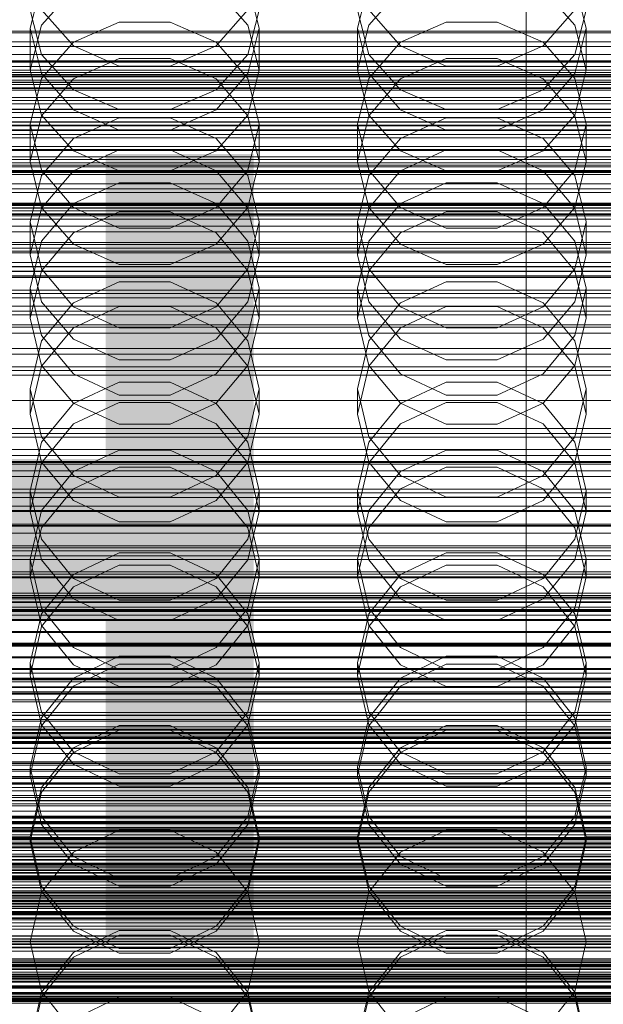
# Model space of a CAD drawing. Header units: millimetres. Extents: x -1970 to 61924, y -58230 to 6847.
# Tile 128 of 256: x -93 to 14, y -34286 to -34106. Entities that reach past the tile are written whole.
import ezdxf

# ---------------------------------------------------------------- set-up
doc = ezdxf.new("R2010")
doc.units = ezdxf.units.MM
for name, color, linetype, lineweight in [('COTAS_O', 1, 'Continuous', 0), ('COTAS_P', 1, 'Continuous', 0), ('frontal_briquetadora', 7, 'Continuous', 0), ('frontal_C01', 7, 'Continuous', 0), ('frontal_C02', 7, 'Continuous', 0), ('frontal_C03', 7, 'Continuous', 0), ('frontal_secador', 7, 'Continuous', 0)]:
    doc.layers.add(name, color=color, linetype=linetype, lineweight=lineweight)
doc.dimstyles.new('R19_100', dxfattribs={"dimtxt": 250, "dimasz": 150, "dimexe": 150, "dimexo": 80, "dimgap": 100, "dimtad": 1, "dimtih": 1, "dimtoh": 1, "dimdsep": 46, "dimcen": 0.09, "dimadec": 0, "dimazin": 0, "dimtfac": 1, "dimtdec": 4, "dimtofl": 0, "dimtmove": 0, "dimatfit": 3, "dimfxl": 1, "dimtolj": 1, "dimtzin": 0, "dimarcsym": 0})

# ---------------------------------------------------------------- blocks, each defined once
blk = doc.blocks.new('DIM_R26_43')
at = {"layer": 'COTAS_P'}
for p, q in [((-1750, -34600), (-1600, -34555)), ((2600, -34600), (2450, -34555)), ((-1750, -35500), (-1750, -34600)), ((-1750, -34600), (2600, -34600)), ((-1750, -34600), (-1600, -34645)), ((2600, -34600), (2450, -34645)), ((2600, -35500), (2600, -34600))]:
    blk.add_line(p, q, dxfattribs=at)
blk.add_text('4350 P', height=250, dxfattribs=at).set_placement((425, -34500))
blk = doc.blocks.new('DIM_R26_46')
at = {"layer": 'COTAS_O'}
for p, q in [((-1725, -33700), (-1575, -33655)), ((1725, -33700), (1575, -33655)), ((-1725, -34400), (-1725, -33700)), ((-1725, -33700), (1725, -33700)), ((-1725, -33700), (-1575, -33745)), ((1725, -33700), (1575, -33745)), ((1725, -34400), (1725, -33700))]:
    blk.add_line(p, q, dxfattribs=at)
blk.add_text('3450 O', height=250, dxfattribs=at).set_placement((0, -33600))
blk = doc.blocks.new('DIM_R26_48')
at = {"layer": 'COTAS_O'}
for p, q in [((-650, -33700), (50, -33700)), ((50, -33700), (5, -33850)), ((50, -34900), (50, -33700)), ((50, -33700), (95, -33850)), ((50, -34900), (5, -34750)), ((50, -34900), (95, -34750)), ((-650, -34900), (50, -34900))]:
    blk.add_line(p, q, dxfattribs=at)
blk.add_text('1200 O', height=250, rotation=90, dxfattribs=at).set_placement((-50, -34300))
blk = doc.blocks.new('DIM_R26_49')
at = {"layer": 'COTAS_O'}
for p, q in [((-650, -34200), (-500, -34155)), ((650, -34200), (500, -34155)), ((-650, -34900), (-650, -34200)), ((-650, -34200), (650, -34200)), ((-650, -34200), (-500, -34245)), ((650, -34200), (500, -34245)), ((650, -34900), (650, -34200))]:
    blk.add_line(p, q, dxfattribs=at)
blk.add_text('1300 O', height=250, dxfattribs=at).set_placement((0, -34100))

msp = doc.modelspace()

# ---------------------------------------------------------------- linework, layer by layer
at = {"layer": 'frontal_briquetadora'}
for p, q in [((-88.92, -34099.099), (-91, -34107.292)), ((-88.92, -34106.751), (-83.093, -34100.145)), ((-56.907, -34100.145), (-51.08, -34106.751)), ((-49, -34107.292), (-51.08, -34099.099)), ((-28.92, -34099.099), (-31, -34107.292)), ((-28.92, -34106.751), (-23.093, -34100.145)), ((3.093, -34100.145), (8.92, -34106.751)), ((11, -34107.292), (8.92, -34099.099)), ((-91, -34104.004), (-88.92, -34112.109)), ((-83.094, -34110.541), (-88.92, -34103.933)), ((-51.08, -34103.933), (-56.906, -34110.541)), ((-51.08, -34112.109), (-49, -34104.004)), ((-31, -34104.004), (-28.92, -34112.109)), ((-23.094, -34110.541), (-28.92, -34103.933)), ((8.92, -34103.933), (3.094, -34110.541)), ((8.92, -34112.109), (11, -34104.004)), ((-91, -34114.988), (-88.92, -34106.751)), ((-91, -34114.988), (-91, -34107.292)), ((-91, -34107.292), (-88.92, -34115.574)), ((-74.674, -34106.182), (-83.094, -34109.855)), ((-65.326, -34106.182), (-74.674, -34106.182)), ((-56.906, -34109.855), (-65.326, -34106.182)), ((-51.08, -34106.751), (-49, -34114.988)), ((-51.08, -34115.574), (-49, -34107.292)), ((-49, -34114.988), (-49, -34107.292)), ((-31, -34114.988), (-28.92, -34106.751)), ((-31, -34114.988), (-31, -34107.292)), ((-31, -34107.292), (-28.92, -34115.574)), ((-14.674, -34106.182), (-23.094, -34109.855)), ((-5.326, -34106.182), (-14.674, -34106.182)), ((3.094, -34109.855), (-5.326, -34106.182)), ((8.92, -34106.751), (11, -34114.988)), ((8.92, -34115.574), (11, -34107.292)), ((11, -34114.988), (11, -34107.292)), ((-83.094, -34109.855), (-88.92, -34116.514)), ((-74.674, -34114.235), (-83.094, -34110.541)), ((-56.906, -34110.541), (-65.326, -34114.235)), ((-51.08, -34116.514), (-56.906, -34109.855)), ((-23.094, -34109.855), (-28.92, -34116.514)), ((-14.674, -34114.235), (-23.094, -34110.541)), ((3.094, -34110.541), (-5.326, -34114.235)), ((8.92, -34116.514), (3.094, -34109.855)), ((-88.92, -34112.109), (-83.093, -34118.608)), ((-83.093, -34116.612), (-74.673, -34112.866)), ((-74.673, -34112.866), (-65.327, -34112.866)), ((-65.327, -34112.866), (-56.907, -34116.612)), ((-56.907, -34118.608), (-51.08, -34112.109)), ((-28.92, -34112.109), (-23.093, -34118.608)), ((-23.093, -34116.612), (-14.673, -34112.866)), ((-14.673, -34112.866), (-5.327, -34112.866)), ((-5.327, -34112.866), (3.093, -34116.612)), ((3.093, -34118.608), (8.92, -34112.109)), ((-88.92, -34123.224), (-91, -34114.988)), ((-65.326, -34114.235), (-74.674, -34114.235)), ((-49, -34114.988), (-51.08, -34123.224)), ((-28.92, -34123.224), (-31, -34114.988)), ((-5.326, -34114.235), (-14.674, -34114.235)), ((11, -34114.988), (8.92, -34123.224)), ((-88.92, -34116.514), (-91, -34124.892)), ((-88.92, -34115.574), (-83.094, -34122.28)), ((-88.92, -34123.363), (-83.093, -34116.612)), ((-56.907, -34116.612), (-51.08, -34123.363)), ((-56.906, -34122.28), (-51.08, -34115.574)), ((-49, -34124.892), (-51.08, -34116.514)), ((-28.92, -34116.514), (-31, -34124.892)), ((-28.92, -34115.574), (-23.094, -34122.28)), ((-28.92, -34123.363), (-23.093, -34116.612)), ((3.093, -34116.612), (8.92, -34123.363)), ((3.094, -34122.28), (8.92, -34115.574)), ((11, -34124.892), (8.92, -34116.514)), ((-83.093, -34118.608), (-74.673, -34122.215)), ((-65.327, -34122.215), (-56.907, -34118.608)), ((-23.093, -34118.608), (-14.673, -34122.215)), ((-5.327, -34122.215), (3.093, -34118.608)), ((-74.673, -34122.215), (-65.327, -34122.215)), ((-14.673, -34122.215), (-5.327, -34122.215)), ((-91, -34131.781), (-88.92, -34123.363)), ((-83.093, -34129.83), (-88.92, -34123.224)), ((-83.094, -34122.28), (-74.674, -34126.028)), ((-83.094, -34127.512), (-74.674, -34123.759)), ((-74.674, -34123.759), (-65.326, -34123.759)), ((-65.326, -34126.028), (-56.906, -34122.28)), ((-65.326, -34123.759), (-56.906, -34127.512)), ((-51.08, -34123.224), (-56.907, -34129.83)), ((-51.08, -34123.363), (-49, -34131.781)), ((-31, -34131.781), (-28.92, -34123.363)), ((-23.093, -34129.83), (-28.92, -34123.224)), ((-23.094, -34122.28), (-14.674, -34126.028)), ((-23.094, -34127.512), (-14.674, -34123.759)), ((-14.674, -34123.759), (-5.326, -34123.759)), ((-5.326, -34126.028), (3.094, -34122.28)), ((-5.326, -34123.759), (3.094, -34127.512)), ((8.92, -34123.224), (3.093, -34129.83)), ((8.92, -34123.363), (11, -34131.781)), ((-88.92, -34133.352), (-91, -34124.892)), ((-91, -34131.781), (-91, -34124.892)), ((-49, -34124.892), (-51.08, -34133.352)), ((-49, -34131.781), (-49, -34124.892)), ((-28.92, -34133.352), (-31, -34124.892)), ((-31, -34131.781), (-31, -34124.892)), ((11, -34124.892), (8.92, -34133.352)), ((11, -34131.781), (11, -34124.892)), ((-88.92, -34134.311), (-83.094, -34127.512)), ((-74.674, -34126.028), (-65.326, -34126.028)), ((-56.906, -34127.512), (-51.08, -34134.311)), ((-28.92, -34134.311), (-23.094, -34127.512)), ((-14.674, -34126.028), (-5.326, -34126.028)), ((3.094, -34127.512), (8.92, -34134.311)), ((-74.673, -34129.642), (-83.093, -34133.46)), ((-74.673, -34133.495), (-83.093, -34129.83)), ((-65.327, -34129.642), (-74.673, -34129.642)), ((-56.907, -34133.46), (-65.327, -34129.642)), ((-56.907, -34129.83), (-65.327, -34133.495)), ((-14.673, -34129.642), (-23.093, -34133.46)), ((-14.673, -34133.495), (-23.093, -34129.83)), ((-5.327, -34129.642), (-14.673, -34129.642)), ((3.093, -34133.46), (-5.327, -34129.642)), ((3.093, -34129.83), (-5.327, -34133.495)), ((-91, -34131.781), (-88.92, -34140.199)), ((-51.08, -34140.199), (-49, -34131.781)), ((-31, -34131.781), (-28.92, -34140.199)), ((8.92, -34140.199), (11, -34131.781)), ((-91, -34142.855), (-88.92, -34134.311)), ((-83.094, -34140.193), (-88.92, -34133.352)), ((-83.093, -34133.46), (-88.92, -34140.34)), ((-65.327, -34133.495), (-74.673, -34133.495)), ((-51.08, -34140.34), (-56.907, -34133.46)), ((-51.08, -34133.352), (-56.906, -34140.193)), ((-51.08, -34134.311), (-49, -34142.855)), ((-31, -34142.855), (-28.92, -34134.311)), ((-23.094, -34140.193), (-28.92, -34133.352)), ((-23.093, -34133.46), (-28.92, -34140.34)), ((-5.327, -34133.495), (-14.673, -34133.495)), ((8.92, -34140.34), (3.093, -34133.46)), ((8.92, -34133.352), (3.094, -34140.193)), ((8.92, -34134.311), (11, -34142.855)), ((-74.674, -34135.681), (-83.094, -34139.483)), ((-65.326, -34135.681), (-74.674, -34135.681)), ((-56.906, -34139.483), (-65.326, -34135.681)), ((-14.674, -34135.681), (-23.094, -34139.483)), ((-5.326, -34135.681), (-14.674, -34135.681)), ((3.094, -34139.483), (-5.326, -34135.681)), ((-160, -34139.431), (200, -34139.431)), ((200, -34139.536), (-160, -34139.536)), ((-160, -34140.25), (200, -34140.25)), ((-83.094, -34139.483), (-88.92, -34146.366)), ((-88.92, -34140.199), (-83.093, -34146.949)), ((-74.674, -34144.012), (-83.094, -34140.193)), ((-56.906, -34140.193), (-65.326, -34144.012)), ((-56.907, -34146.949), (-51.08, -34140.199)), ((-51.08, -34146.366), (-56.906, -34139.483)), ((-23.094, -34139.483), (-28.92, -34146.366)), ((-28.92, -34140.199), (-23.093, -34146.949)), ((-14.674, -34144.012), (-23.094, -34140.193)), ((3.094, -34140.193), (-5.326, -34144.012)), ((3.093, -34146.949), (8.92, -34140.199)), ((8.92, -34146.366), (3.094, -34139.483)), ((200, -34140.35), (-160, -34140.35)), ((-160, -34141.394), (200, -34141.394)), ((200, -34141.489), (-160, -34141.489)), ((-88.92, -34140.34), (-91, -34148.919)), ((-83.093, -34144.884), (-74.673, -34141.024)), ((-74.673, -34141.024), (-65.327, -34141.024)), ((-65.327, -34141.024), (-56.907, -34144.884)), ((-49, -34148.919), (-51.08, -34140.34)), ((-28.92, -34140.34), (-31, -34148.919)), ((-23.093, -34144.884), (-14.673, -34141.024)), ((-14.673, -34141.024), (-5.327, -34141.024)), ((-5.327, -34141.024), (3.093, -34144.884)), ((11, -34148.919), (8.92, -34140.34)), ((-88.92, -34151.47), (-91, -34142.855)), ((-91, -34148.919), (-91, -34142.855)), ((-49, -34142.855), (-51.08, -34151.47)), ((-49, -34148.919), (-49, -34142.855)), ((-28.92, -34151.47), (-31, -34142.855)), ((-31, -34148.919), (-31, -34142.855)), ((11, -34142.855), (8.92, -34151.47)), ((11, -34148.919), (11, -34142.855)), ((-88.92, -34151.841), (-83.093, -34144.884)), ((-65.326, -34144.012), (-74.674, -34144.012)), ((-56.907, -34144.884), (-51.08, -34151.841)), ((-28.92, -34151.841), (-23.093, -34144.884)), ((-5.326, -34144.012), (-14.674, -34144.012)), ((3.093, -34144.884), (8.92, -34151.841)), ((-88.92, -34146.366), (-91, -34155.01)), ((-83.093, -34146.949), (-74.673, -34150.696)), ((-65.327, -34150.696), (-56.907, -34146.949)), ((-49, -34155.01), (-51.08, -34146.366)), ((-28.92, -34146.366), (-31, -34155.01)), ((-23.093, -34146.949), (-14.673, -34150.696)), ((-5.327, -34150.696), (3.093, -34146.949)), ((11, -34155.01), (8.92, -34146.366)), ((-91, -34148.919), (-88.92, -34157.498)), ((-51.08, -34157.498), (-49, -34148.919)), ((-31, -34148.919), (-28.92, -34157.498)), ((8.92, -34157.498), (11, -34148.919)), ((200, -34151.031), (-160, -34151.031)), ((200, -34151.121), (-160, -34151.121)), ((-74.673, -34150.696), (-65.327, -34150.696)), ((-14.673, -34150.696), (-5.327, -34150.696)), ((200, -34151.864), (-160, -34151.864)), ((200, -34151.949), (-160, -34151.949)), ((-91, -34160.516), (-88.92, -34151.841)), ((-83.094, -34158.429), (-88.92, -34151.47)), ((-51.08, -34151.47), (-56.906, -34158.429)), ((-51.08, -34151.841), (-49, -34160.516)), ((-31, -34160.516), (-28.92, -34151.841)), ((-23.094, -34158.429), (-28.92, -34151.47)), ((8.92, -34151.47), (3.094, -34158.429)), ((8.92, -34151.841), (11, -34160.516)), ((-160, -34152.993), (200, -34152.993)), ((-160, -34153.073), (200, -34153.073)), ((-74.674, -34153.841), (-83.094, -34157.708)), ((-65.326, -34153.841), (-74.674, -34153.841)), ((-56.906, -34157.708), (-65.326, -34153.841)), ((-14.674, -34153.841), (-23.094, -34157.708)), ((-5.326, -34153.841), (-14.674, -34153.841)), ((3.094, -34157.708), (-5.326, -34153.841)), ((-91, -34160.516), (-91, -34155.01)), ((-91, -34155.01), (-88.92, -34163.717)), ((-51.08, -34163.717), (-49, -34155.01)), ((-49, -34160.516), (-49, -34155.01)), ((-31, -34160.516), (-31, -34155.01)), ((-31, -34155.01), (-28.92, -34163.717)), ((8.92, -34163.717), (11, -34155.01)), ((11, -34160.516), (11, -34155.01)), ((-88.92, -34157.498), (-83.093, -34164.378)), ((-83.094, -34157.708), (-88.92, -34164.704)), ((-83.093, -34162.278), (-74.673, -34158.361)), ((-74.673, -34158.361), (-65.327, -34158.361)), ((-65.327, -34158.361), (-56.907, -34162.278)), ((-56.907, -34164.378), (-51.08, -34157.498)), ((-51.08, -34164.704), (-56.906, -34157.708)), ((-28.92, -34157.498), (-23.093, -34164.378)), ((-23.094, -34157.708), (-28.92, -34164.704)), ((-23.093, -34162.278), (-14.673, -34158.361)), ((-14.673, -34158.361), (-5.327, -34158.361)), ((-5.327, -34158.361), (3.093, -34162.278)), ((3.093, -34164.378), (8.92, -34157.498)), ((8.92, -34164.704), (3.094, -34157.708)), ((-74.674, -34162.312), (-83.094, -34158.429)), ((-56.906, -34158.429), (-65.326, -34162.312)), ((-14.674, -34162.312), (-23.094, -34158.429)), ((3.094, -34158.429), (-5.326, -34162.312)), ((-88.92, -34169.191), (-91, -34160.516)), ((-49, -34160.516), (-51.08, -34169.191)), ((-28.92, -34169.191), (-31, -34160.516)), ((11, -34160.516), (8.92, -34169.191)), ((-88.92, -34169.336), (-83.093, -34162.278)), ((-88.92, -34163.717), (-83.094, -34170.746)), ((-65.326, -34162.312), (-74.674, -34162.312)), ((-56.907, -34162.278), (-51.08, -34169.336)), ((-56.906, -34170.746), (-51.08, -34163.717)), ((-28.92, -34169.336), (-23.093, -34162.278)), ((-28.92, -34163.717), (-23.094, -34170.746)), ((-5.326, -34162.312), (-14.674, -34162.312)), ((3.093, -34162.278), (8.92, -34169.336)), ((3.094, -34170.746), (8.92, -34163.717)), ((-88.92, -34164.704), (-91, -34173.478)), ((-83.093, -34164.378), (-74.673, -34168.196)), ((-65.327, -34168.196), (-56.907, -34164.378)), ((-49, -34173.478), (-51.08, -34164.704)), ((-28.92, -34164.704), (-31, -34173.478)), ((-23.093, -34164.378), (-14.673, -34168.196)), ((-5.327, -34168.196), (3.093, -34164.378)), ((11, -34173.478), (8.92, -34164.704)), ((-83.093, -34176.147), (-88.92, -34169.191)), ((-74.673, -34168.196), (-65.327, -34168.196)), ((-51.08, -34169.191), (-56.907, -34176.147)), ((-23.093, -34176.147), (-28.92, -34169.191)), ((-14.673, -34168.196), (-5.327, -34168.196)), ((8.92, -34169.191), (3.093, -34176.147)), ((-91, -34178.137), (-88.92, -34169.336)), ((-83.094, -34170.746), (-74.674, -34174.665)), ((-65.326, -34174.665), (-56.906, -34170.746)), ((-51.08, -34169.336), (-49, -34178.137)), ((-31, -34178.137), (-28.92, -34169.336)), ((-23.094, -34170.746), (-14.674, -34174.665)), ((-5.326, -34174.665), (3.094, -34170.746)), ((8.92, -34169.336), (11, -34178.137)), ((-83.094, -34176.216), (-74.674, -34172.292)), ((-74.674, -34172.292), (-65.326, -34172.292)), ((-65.326, -34172.292), (-56.906, -34176.216)), ((-23.094, -34176.216), (-14.674, -34172.292)), ((-14.674, -34172.292), (-5.326, -34172.292)), ((-5.326, -34172.292), (3.094, -34176.216)), ((-88.92, -34182.307), (-91, -34173.478)), ((-91, -34178.137), (-91, -34173.478)), ((-74.674, -34174.665), (-65.326, -34174.665)), ((-49, -34173.478), (-51.08, -34182.308)), ((-49, -34178.137), (-49, -34173.478)), ((-28.92, -34182.307), (-31, -34173.478)), ((-31, -34178.137), (-31, -34173.478)), ((-14.674, -34174.665), (-5.326, -34174.665)), ((11, -34173.478), (8.92, -34182.308)), ((11, -34178.137), (11, -34173.478)), ((-88.92, -34183.307), (-83.094, -34176.216)), ((-74.673, -34175.979), (-83.093, -34179.943)), ((-74.673, -34180.008), (-83.093, -34176.147)), ((-65.327, -34175.979), (-74.673, -34175.979)), ((-56.907, -34179.943), (-65.327, -34175.979)), ((-56.907, -34176.147), (-65.327, -34180.008)), ((-56.906, -34176.216), (-51.08, -34183.307)), ((-28.92, -34183.307), (-23.094, -34176.216)), ((-14.673, -34175.979), (-23.093, -34179.943)), ((-14.673, -34180.008), (-23.093, -34176.147)), ((-5.327, -34175.979), (-14.673, -34175.979)), ((3.093, -34179.943), (-5.327, -34175.979)), ((3.093, -34176.147), (-5.327, -34180.008)), ((3.094, -34176.216), (8.92, -34183.307)), ((-91, -34178.137), (-88.92, -34186.938)), ((-51.08, -34186.938), (-49, -34178.137)), ((-31, -34178.137), (-28.92, -34186.938)), ((8.92, -34186.938), (11, -34178.137)), ((-83.093, -34179.943), (-88.92, -34187.085)), ((-65.327, -34180.008), (-74.673, -34180.008)), ((-51.08, -34187.085), (-56.907, -34179.943)), ((-23.093, -34179.943), (-28.92, -34187.085)), ((-5.327, -34180.008), (-14.673, -34180.008)), ((8.92, -34187.085), (3.093, -34179.943)), ((-91, -34192.191), (-88.92, -34183.307)), ((-83.094, -34189.426), (-88.92, -34182.307)), ((-51.08, -34182.308), (-56.906, -34189.426)), ((-51.08, -34183.307), (-49, -34192.191)), ((-31, -34192.191), (-28.92, -34183.307)), ((-23.094, -34189.426), (-28.92, -34182.307)), ((8.92, -34182.308), (3.094, -34189.426)), ((8.92, -34183.307), (11, -34192.191)), ((-74.674, -34184.734), (-83.094, -34188.689)), ((-65.326, -34184.734), (-74.674, -34184.734)), ((-56.906, -34188.689), (-65.326, -34184.734)), ((-14.674, -34184.734), (-23.094, -34188.689)), ((-5.326, -34184.734), (-14.674, -34184.734)), ((3.094, -34188.689), (-5.326, -34184.734)), ((-88.92, -34187.085), (-91, -34195.992)), ((-88.92, -34186.938), (-83.093, -34193.996)), ((-56.907, -34193.996), (-51.08, -34186.938)), ((-49, -34195.992), (-51.08, -34187.085)), ((-28.92, -34187.085), (-31, -34195.992)), ((-28.92, -34186.938), (-23.093, -34193.996)), ((3.093, -34193.996), (8.92, -34186.938)), ((11, -34195.992), (8.92, -34187.085)), ((-83.094, -34188.689), (-88.92, -34195.834)), ((-83.093, -34191.85), (-74.673, -34187.86)), ((-74.673, -34187.86), (-65.327, -34187.86)), ((-65.327, -34187.86), (-56.907, -34191.85)), ((-51.08, -34195.834), (-56.906, -34188.689)), ((-23.094, -34188.689), (-28.92, -34195.834)), ((-23.093, -34191.85), (-14.673, -34187.86)), ((-14.673, -34187.86), (-5.327, -34187.86)), ((-5.327, -34187.86), (3.093, -34191.85)), ((8.92, -34195.834), (3.094, -34188.689)), ((-74.674, -34193.392), (-83.094, -34189.426)), ((-56.906, -34189.426), (-65.326, -34193.392)), ((-14.674, -34193.392), (-23.094, -34189.426)), ((3.094, -34189.426), (-5.326, -34193.392)), ((-88.92, -34201.121), (-91, -34192.191)), ((-91, -34195.992), (-91, -34192.191)), ((-88.92, -34199.039), (-83.093, -34191.85)), ((-56.907, -34191.85), (-51.08, -34199.039)), ((-49, -34192.191), (-51.08, -34201.121)), ((-49, -34195.992), (-49, -34192.191)), ((-28.92, -34201.121), (-31, -34192.191)), ((-31, -34195.992), (-31, -34192.191)), ((-28.92, -34199.039), (-23.093, -34191.85)), ((3.093, -34191.85), (8.92, -34199.039)), ((11, -34192.191), (8.92, -34201.121)), ((11, -34195.992), (11, -34192.191)), ((-83.093, -34193.996), (-74.673, -34197.913)), ((-65.326, -34193.392), (-74.674, -34193.392)), ((-65.327, -34197.913), (-56.907, -34193.996)), ((-23.093, -34193.996), (-14.673, -34197.913)), ((-5.326, -34193.392), (-14.674, -34193.392)), ((-5.327, -34197.913), (3.093, -34193.996)), ((-88.92, -34195.834), (-91, -34204.781)), ((-91, -34195.992), (-88.92, -34204.898)), ((-49, -34204.781), (-51.08, -34195.834)), ((-51.08, -34204.898), (-49, -34195.992)), ((-28.92, -34195.834), (-31, -34204.781)), ((-31, -34195.992), (-28.92, -34204.898)), ((11, -34204.781), (8.92, -34195.834)), ((8.92, -34204.898), (11, -34195.992)), ((-74.673, -34197.913), (-65.327, -34197.913)), ((-14.673, -34197.913), (-5.327, -34197.913)), ((-91, -34208.003), (-88.92, -34199.039)), ((-51.08, -34199.039), (-49, -34208.003)), ((-31, -34208.003), (-28.92, -34199.039)), ((8.92, -34199.039), (11, -34208.003)), ((-83.094, -34208.312), (-88.92, -34201.121)), ((-51.08, -34201.121), (-56.906, -34208.312)), ((-23.094, -34208.312), (-28.92, -34201.121)), ((8.92, -34201.121), (3.094, -34208.312)), ((-74.674, -34203.573), (-83.094, -34207.568)), ((-65.326, -34203.573), (-74.674, -34203.573)), ((-56.906, -34207.568), (-65.326, -34203.573)), ((-14.674, -34203.573), (-23.094, -34207.568)), ((-5.326, -34203.573), (-14.674, -34203.573)), ((3.094, -34207.568), (-5.326, -34203.573)), ((-91, -34208.003), (-91, -34204.781)), ((-91, -34204.781), (-88.92, -34213.765)), ((-88.92, -34204.898), (-83.093, -34212.04)), ((-56.907, -34212.04), (-51.08, -34204.898)), ((-51.08, -34213.765), (-49, -34204.781)), ((-49, -34208.003), (-49, -34204.781)), ((-31, -34208.003), (-31, -34204.781)), ((-31, -34204.781), (-28.92, -34213.765)), ((-28.92, -34204.898), (-23.093, -34212.04)), ((3.093, -34212.04), (8.92, -34204.898)), ((8.92, -34213.765), (11, -34204.781)), ((11, -34208.003), (11, -34204.781)), ((-83.093, -34209.873), (-74.673, -34205.852)), ((-74.673, -34205.852), (-65.327, -34205.852)), ((-65.327, -34205.852), (-56.907, -34209.873)), ((-23.093, -34209.873), (-14.673, -34205.852)), ((-14.673, -34205.852), (-5.327, -34205.852)), ((-5.327, -34205.852), (3.093, -34209.873)), ((-88.92, -34216.967), (-91, -34208.003)), ((-83.094, -34207.568), (-88.92, -34214.781)), ((-74.674, -34212.316), (-83.094, -34208.312)), ((-56.906, -34208.312), (-65.326, -34212.316)), ((-51.08, -34214.78), (-56.906, -34207.568)), ((-49, -34208.003), (-51.08, -34216.967)), ((-28.92, -34216.967), (-31, -34208.003)), ((-23.094, -34207.568), (-28.92, -34214.781)), ((-14.674, -34212.316), (-23.094, -34208.312)), ((3.094, -34208.312), (-5.326, -34212.316)), ((8.92, -34214.78), (3.094, -34207.568)), ((11, -34208.003), (8.92, -34216.967)), ((-88.92, -34217.117), (-83.093, -34209.873)), ((-56.907, -34209.873), (-51.08, -34217.117)), ((-28.92, -34217.117), (-23.093, -34209.873)), ((3.093, -34209.873), (8.92, -34217.117)), ((-83.093, -34212.04), (-74.673, -34216.004)), ((-65.326, -34212.316), (-74.674, -34212.316)), ((-65.327, -34216.004), (-56.907, -34212.04)), ((-23.093, -34212.04), (-14.673, -34216.004)), ((-5.326, -34212.316), (-14.674, -34212.316)), ((-5.327, -34216.004), (3.093, -34212.04)), ((-88.92, -34213.765), (-83.094, -34220.995)), ((-56.906, -34220.995), (-51.08, -34213.765)), ((-28.92, -34213.765), (-23.094, -34220.995)), ((3.094, -34220.995), (8.92, -34213.765)), ((-88.92, -34214.781), (-91, -34223.801)), ((-74.673, -34216.004), (-65.327, -34216.004)), ((-49, -34223.801), (-51.08, -34214.78)), ((-28.92, -34214.781), (-31, -34223.801)), ((-14.673, -34216.004), (-5.327, -34216.004)), ((11, -34223.801), (8.92, -34214.78)), ((-91, -34226.151), (-88.92, -34217.117)), ((-83.093, -34224.156), (-88.92, -34216.967)), ((-51.08, -34216.967), (-56.907, -34224.156)), ((-51.08, -34217.117), (-49, -34226.151)), ((-31, -34226.151), (-28.92, -34217.117)), ((-23.093, -34224.156), (-28.92, -34216.967)), ((8.92, -34216.967), (3.093, -34224.156)), ((8.92, -34217.117), (11, -34226.151)), ((-83.094, -34220.995), (-74.674, -34225.019)), ((-65.326, -34225.019), (-56.906, -34220.995)), ((-23.094, -34220.995), (-14.674, -34225.019)), ((-5.326, -34225.019), (3.094, -34220.995)), ((-83.094, -34226.61), (-74.674, -34222.584)), ((-74.674, -34222.584), (-65.326, -34222.584)), ((-65.326, -34222.584), (-56.906, -34226.61)), ((-23.094, -34226.61), (-14.674, -34222.584)), ((-14.674, -34222.584), (-5.326, -34222.584)), ((-5.326, -34222.584), (3.094, -34226.61)), ((-88.92, -34232.849), (-91, -34223.801)), ((-91, -34226.151), (-91, -34223.801)), ((-74.673, -34224.011), (-83.093, -34228.052)), ((-74.673, -34228.146), (-83.093, -34224.156)), ((-74.674, -34225.019), (-65.326, -34225.019)), ((-65.327, -34224.011), (-74.673, -34224.011)), ((-56.907, -34228.052), (-65.327, -34224.011)), ((-56.907, -34224.156), (-65.327, -34228.146)), ((-49, -34223.801), (-51.08, -34232.849)), ((-49, -34226.151), (-49, -34223.801)), ((-28.92, -34232.849), (-31, -34223.801)), ((-31, -34226.151), (-31, -34223.801)), ((-14.673, -34224.011), (-23.093, -34228.052)), ((-14.673, -34228.146), (-23.093, -34224.156)), ((-14.674, -34225.019), (-5.326, -34225.019)), ((-5.327, -34224.011), (-14.673, -34224.011)), ((3.093, -34228.052), (-5.327, -34224.011)), ((3.093, -34224.156), (-5.327, -34228.146)), ((11, -34223.801), (8.92, -34232.849)), ((11, -34226.151), (11, -34223.801)), ((-91, -34226.151), (-88.92, -34235.184)), ((-88.92, -34233.872), (-83.094, -34226.61)), ((-56.906, -34226.61), (-51.08, -34233.872)), ((-51.08, -34235.184), (-49, -34226.151)), ((-31, -34226.151), (-28.92, -34235.184)), ((-28.92, -34233.872), (-23.094, -34226.61)), ((3.094, -34226.61), (8.92, -34233.872)), ((8.92, -34235.184), (11, -34226.151)), ((-83.093, -34228.052), (-88.92, -34235.335)), ((-65.327, -34228.146), (-74.673, -34228.146)), ((-51.08, -34235.335), (-56.907, -34228.052)), ((-23.093, -34228.052), (-28.92, -34235.335)), ((-5.327, -34228.146), (-14.673, -34228.146)), ((8.92, -34235.335), (3.093, -34228.052)), ((-91, -34242.945), (-88.92, -34233.872)), ((-83.094, -34240.124), (-88.92, -34232.849)), ((-51.08, -34232.849), (-56.906, -34240.124)), ((-51.08, -34233.872), (-49, -34242.945)), ((-31, -34242.945), (-28.92, -34233.872)), ((-23.094, -34240.124), (-28.92, -34232.849)), ((8.92, -34232.849), (3.094, -34240.124)), ((8.92, -34233.872), (11, -34242.945)), ((-88.92, -34235.335), (-91, -34244.416)), ((-88.92, -34235.184), (-83.093, -34242.429)), ((-74.674, -34235.331), (-83.094, -34239.371)), ((-65.326, -34235.331), (-74.674, -34235.331)), ((-56.906, -34239.371), (-65.326, -34235.331)), ((-56.907, -34242.429), (-51.08, -34235.184)), ((-49, -34244.416), (-51.08, -34235.335)), ((-28.92, -34235.335), (-31, -34244.416)), ((-28.92, -34235.184), (-23.093, -34242.429)), ((-14.674, -34235.331), (-23.094, -34239.371)), ((-5.326, -34235.331), (-14.674, -34235.331)), ((3.094, -34239.371), (-5.326, -34235.331)), ((3.093, -34242.429), (8.92, -34235.184)), ((11, -34244.416), (8.92, -34235.335)), ((-83.093, -34240.238), (-74.673, -34236.188)), ((-74.673, -34236.188), (-65.327, -34236.188)), ((-65.327, -34236.188), (-56.907, -34240.238)), ((-23.093, -34240.238), (-14.673, -34236.188)), ((-14.673, -34236.188), (-5.327, -34236.188)), ((-5.327, -34236.188), (3.093, -34240.238)), ((-83.094, -34239.371), (-88.92, -34246.657)), ((-51.08, -34246.657), (-56.906, -34239.371)), ((-23.094, -34239.371), (-28.92, -34246.657)), ((8.92, -34246.657), (3.094, -34239.371)), ((-88.92, -34247.536), (-83.093, -34240.238)), ((-74.674, -34244.169), (-83.094, -34240.124)), ((-56.906, -34240.124), (-65.326, -34244.169)), ((-56.907, -34240.238), (-51.08, -34247.536)), ((-28.92, -34247.536), (-23.093, -34240.238)), ((-14.674, -34244.169), (-23.094, -34240.124)), ((3.094, -34240.124), (-5.326, -34244.169)), ((3.093, -34240.238), (8.92, -34247.536)), ((-88.92, -34252.035), (-91, -34242.945)), ((-91, -34244.416), (-91, -34242.945)), ((-83.093, -34242.429), (-74.673, -34246.449)), ((-65.327, -34246.449), (-56.907, -34242.429)), ((-49, -34242.945), (-51.08, -34252.036)), ((-49, -34244.416), (-49, -34242.945)), ((-28.92, -34252.035), (-31, -34242.945)), ((-31, -34244.416), (-31, -34242.945)), ((-23.093, -34242.429), (-14.673, -34246.449)), ((-5.327, -34246.449), (3.093, -34242.429)), ((11, -34242.945), (8.92, -34252.036)), ((11, -34244.416), (11, -34242.945)), ((-91, -34244.416), (-88.92, -34253.497)), ((-65.326, -34244.169), (-74.674, -34244.169)), ((-51.08, -34253.497), (-49, -34244.416)), ((-31, -34244.416), (-28.92, -34253.497)), ((-5.326, -34244.169), (-14.674, -34244.169)), ((8.92, -34253.497), (11, -34244.416)), ((-88.92, -34246.657), (-91, -34255.753)), ((-74.673, -34246.449), (-65.327, -34246.449)), ((-49, -34255.753), (-51.08, -34246.657)), ((-28.92, -34246.657), (-31, -34255.753)), ((-14.673, -34246.449), (-5.327, -34246.449)), ((11, -34255.753), (8.92, -34246.657)), ((-91, -34256.636), (-88.92, -34247.536)), ((-51.08, -34247.536), (-49, -34256.636)), ((-31, -34256.636), (-28.92, -34247.536)), ((8.92, -34247.536), (11, -34256.636)), ((-83.094, -34259.336), (-88.92, -34252.035)), ((-51.08, -34252.036), (-56.906, -34259.336)), ((-23.094, -34259.336), (-28.92, -34252.035)), ((8.92, -34252.036), (3.094, -34259.336)), ((-88.92, -34253.497), (-83.093, -34260.779)), ((-56.907, -34260.779), (-51.08, -34253.497)), ((-28.92, -34253.497), (-23.093, -34260.779)), ((3.093, -34260.779), (8.92, -34253.497)), ((-91, -34255.753), (-109, -34255.753)), ((-91, -34256.636), (-91, -34255.753)), ((-91, -34255.753), (-88.92, -34264.86)), ((-74.674, -34254.527), (-83.094, -34258.582)), ((-65.326, -34254.527), (-74.674, -34254.527)), ((-56.906, -34258.582), (-65.326, -34254.527)), ((-51.08, -34264.86), (-49, -34255.753)), ((-49, -34256.636), (-49, -34255.753)), ((-31, -34255.753), (-49, -34255.753)), ((-31, -34256.636), (-31, -34255.753)), ((-31, -34255.753), (-28.92, -34264.86)), ((-14.674, -34254.527), (-23.094, -34258.582)), ((-5.326, -34254.527), (-14.674, -34254.527)), ((3.094, -34258.582), (-5.326, -34254.527)), ((8.92, -34264.86), (11, -34255.753)), ((11, -34256.636), (11, -34255.753)), ((29, -34255.753), (11, -34255.753)), ((-88.92, -34265.737), (-91, -34256.636)), ((-49, -34256.636), (-51.08, -34265.737)), ((-28.92, -34265.737), (-31, -34256.636)), ((11, -34256.636), (8.92, -34265.737)), ((-83.094, -34258.582), (-88.92, -34265.888)), ((-74.674, -34263.393), (-83.094, -34259.336)), ((-56.906, -34259.336), (-65.326, -34263.393)), ((-51.08, -34265.888), (-56.906, -34258.582)), ((-23.094, -34258.582), (-28.92, -34265.888)), ((-14.674, -34263.393), (-23.094, -34259.336)), ((3.094, -34259.336), (-5.326, -34263.393)), ((8.92, -34265.888), (3.094, -34258.582)), ((-160, -34260.611), (200, -34260.611)), ((-83.093, -34260.779), (-74.673, -34264.821)), ((-65.327, -34264.821), (-56.907, -34260.779)), ((-23.093, -34260.779), (-14.673, -34264.821)), ((-5.327, -34264.821), (3.093, -34260.779)), ((-160, -34265.027), (200, -34265.027)), ((-88.92, -34264.86), (-83.094, -34272.168)), ((-65.326, -34263.393), (-74.674, -34263.393)), ((-74.673, -34264.821), (-65.327, -34264.821)), ((-56.906, -34272.168), (-51.08, -34264.86)), ((-28.92, -34264.86), (-23.094, -34272.168)), ((-5.326, -34263.393), (-14.674, -34263.393)), ((-14.673, -34264.821), (-5.327, -34264.821)), ((3.094, -34272.168), (8.92, -34264.86)), ((-88.92, -34265.888), (-91, -34275)), ((-83.093, -34273.035), (-88.92, -34265.737)), ((-51.08, -34265.737), (-56.907, -34273.035)), ((-49, -34275), (-51.08, -34265.888)), ((-28.92, -34265.888), (-31, -34275)), ((-23.093, -34273.035), (-28.92, -34265.737)), ((8.92, -34265.737), (3.093, -34273.035)), ((11, -34275), (8.92, -34265.888)), ((200, -34268.884), (-160, -34268.884)), ((-83.094, -34272.168), (-74.674, -34276.228)), ((-65.326, -34276.228), (-56.906, -34272.168)), ((-23.094, -34272.168), (-14.674, -34276.228)), ((-5.326, -34276.228), (3.094, -34272.168)), ((-83.094, -34277.832), (-74.674, -34273.772)), ((-74.673, -34272.915), (-83.093, -34276.965)), ((-74.673, -34277.085), (-83.093, -34273.035)), ((-74.674, -34273.772), (-65.326, -34273.772)), ((-65.327, -34272.915), (-74.673, -34272.915)), ((-56.907, -34276.965), (-65.327, -34272.915)), ((-56.907, -34273.035), (-65.327, -34277.085)), ((-65.326, -34273.772), (-56.906, -34277.832)), ((-23.094, -34277.832), (-14.674, -34273.772)), ((-14.673, -34272.915), (-23.093, -34276.965)), ((-14.673, -34277.085), (-23.093, -34273.035)), ((-14.674, -34273.772), (-5.326, -34273.772)), ((-5.327, -34272.915), (-14.673, -34272.915)), ((3.093, -34276.965), (-5.327, -34272.915)), ((3.093, -34273.035), (-5.327, -34277.085)), ((-5.326, -34273.772), (3.094, -34277.832)), ((200, -34275), (-160, -34275)), ((-91, -34275), (-109, -34275)), ((-88.92, -34284.112), (-91, -34275)), ((-49, -34275), (-51.08, -34284.112)), ((-31, -34275), (-49, -34275)), ((-28.92, -34284.112), (-31, -34275)), ((11, -34275), (8.92, -34284.112)), ((29, -34275), (11, -34275)), ((-83.093, -34276.965), (-88.92, -34284.263)), ((-74.674, -34276.228), (-65.326, -34276.228)), ((-65.327, -34277.085), (-74.673, -34277.085)), ((-51.08, -34284.263), (-56.907, -34276.965)), ((-23.093, -34276.965), (-28.92, -34284.263)), ((-14.674, -34276.228), (-5.326, -34276.228)), ((-5.327, -34277.085), (-14.673, -34277.085)), ((8.92, -34284.263), (3.093, -34276.965)), ((-88.92, -34285.14), (-83.094, -34277.832)), ((-56.906, -34277.832), (-51.08, -34285.14)), ((-28.92, -34285.14), (-23.094, -34277.832)), ((3.094, -34277.832), (8.92, -34285.14)), ((200, -34281.116), (-160, -34281.116)), ((-88.92, -34284.263), (-91, -34293.364)), ((-83.094, -34291.418), (-88.92, -34284.112)), ((-51.08, -34284.112), (-56.906, -34291.418)), ((-49, -34293.364), (-51.08, -34284.263)), ((-28.92, -34284.263), (-31, -34293.364)), ((-23.094, -34291.418), (-28.92, -34284.112)), ((8.92, -34284.112), (3.094, -34291.418)), ((11, -34293.364), (8.92, -34284.263)), ((-160, -34284.973), (200, -34284.973)), ((-91, -34294.247), (-88.92, -34285.14)), ((-83.093, -34289.221), (-74.673, -34285.179)), ((-74.673, -34285.179), (-65.327, -34285.179)), ((-65.327, -34285.179), (-56.907, -34289.221)), ((-51.08, -34285.14), (-49, -34294.247)), ((-31, -34294.247), (-28.92, -34285.14)), ((-23.093, -34289.221), (-14.673, -34285.179)), ((-14.673, -34285.179), (-5.327, -34285.179)), ((-5.327, -34285.179), (3.093, -34289.221)), ((8.92, -34285.14), (11, -34294.247))]:
    msp.add_line(p, q, dxfattribs=at)
at = {"layer": 'frontal_C01'}
for p, q in [((0, -34257.579), (0, -33994.965)), ((0, -34000.746), (0, -34263.359)), ((-425, -34110.632), (425, -34110.632)), ((-311.15, -34195.055), (311.15, -34195.055)), ((-311.15, -34195.847), (311.15, -34195.847)), ((-311.15, -34195.994), (311.15, -34195.994)), ((-311.15, -34198.316), (311.15, -34198.316)), ((-311.15, -34198.6), (311.15, -34198.6)), ((-311.15, -34202.293), (311.15, -34202.293)), ((-311.15, -34202.695), (311.15, -34202.695)), ((-311.15, -34207.508), (311.15, -34207.508)), ((-311.15, -34208), (311.15, -34208)), ((-440, -34211.454), (440, -34211.454)), ((-440, -34211.734), (440, -34211.734)), ((-440, -34211.787), (440, -34211.787)), ((-440, -34212.609), (440, -34212.609)), ((-440, -34212.71), (440, -34212.71)), ((-440, -34214.019), (440, -34214.019)), ((-440, -34214.161), (440, -34214.161)), ((311.15, -34213.605), (-311.15, -34213.605)), ((-311.15, -34214.154), (311.15, -34214.154)), ((-440, -34215.866), (440, -34215.866)), ((-440, -34216.041), (440, -34216.041)), ((440, -34218.027), (-440, -34218.027)), ((-440, -34218.221), (440, -34218.221)), ((-440, -34220.353), (440, -34220.353)), ((-440, -34220.554), (440, -34220.554)), ((-311.15, -34220.169), (311.15, -34220.169)), ((-311.15, -34220.738), (311.15, -34220.738)), ((-440, -34222.685), (440, -34222.685)), ((-440, -34222.88), (440, -34222.88)), ((-440, -34224.866), (440, -34224.866)), ((-440, -34225.04), (440, -34225.04)), ((-440, -34226.746), (440, -34226.746)), ((-440, -34226.888), (440, -34226.888)), ((-311.15, -34226.752), (311.15, -34226.752)), ((-440, -34228.197), (440, -34228.197)), ((-440, -34228.297), (440, -34228.297)), ((-311.15, -34227.302), (311.15, -34227.302)), ((-440, -34229.12), (440, -34229.12)), ((-440, -34229.172), (440, -34229.172)), ((-440, -34229.453), (440, -34229.453)), ((-311.15, -34232.906), (311.15, -34232.906)), ((-311.15, -34233.399), (311.15, -34233.399)), ((-311.15, -34238.212), (311.15, -34238.212)), ((-311.15, -34238.614), (311.15, -34238.614)), ((-311.15, -34242.307), (311.15, -34242.307)), ((-311.15, -34242.591), (311.15, -34242.591)), ((-311.15, -34244.913), (311.15, -34244.913)), ((-311.15, -34245.06), (311.15, -34245.06)), ((-311.15, -34245.852), (311.15, -34245.852)), ((0, -34257.579), (-130, -34257.579)), ((0, -34520.192), (0, -34257.579)), ((130, -34257.579), (0, -34257.579)), ((-130, -34262.42), (130, -34262.42)), ((-130, -34263.212), (130, -34263.212)), ((-130, -34263.359), (0, -34263.359)), ((-130, -34263.359), (130, -34263.359)), ((0, -34263.359), (0, -34525.972)), ((0, -34263.359), (130, -34263.359)), ((-130, -34265.681), (130, -34265.681)), ((-130, -34265.965), (130, -34265.965)), ((-130, -34269.658), (130, -34269.658)), ((-130, -34270.06), (130, -34270.06)), ((-130, -34274.873), (130, -34274.873)), ((-130, -34275.366), (130, -34275.366)), ((-148, -34278.819), (148, -34278.819)), ((-148, -34279.1), (148, -34279.1)), ((-148, -34279.152), (148, -34279.152)), ((-148, -34279.974), (148, -34279.974)), ((-148, -34280.075), (148, -34280.075)), ((130, -34280.97), (-130, -34280.97)), ((-148, -34281.384), (148, -34281.384)), ((-148, -34281.526), (148, -34281.526)), ((-130, -34281.52), (130, -34281.52)), ((-148, -34283.232), (148, -34283.232)), ((-148, -34283.406), (148, -34283.406)), ((148, -34285.392), (-148, -34285.392)), ((-148, -34285.587), (148, -34285.587))]:
    msp.add_line(p, q, dxfattribs=at)
at = {"layer": 'frontal_C02'}
for p, q in [((0, -34230.937), (0, -33940.443)), ((0, -33946.173), (0, -34236.667)), ((0, -34230.937), (-130, -34230.937)), ((0, -34521.432), (0, -34230.937)), ((130, -34230.937), (0, -34230.937)), ((-450, -34234.172), (450, -34234.172)), ((-130, -34235.534), (130, -34235.534)), ((-130, -34236.13), (130, -34236.13)), ((-130, -34236.667), (0, -34236.667)), ((-130, -34236.667), (130, -34236.667)), ((0, -34236.667), (0, -34527.162)), ((0, -34236.667), (130, -34236.667)), ((-130, -34238.416), (130, -34238.416)), ((-130, -34239.453), (130, -34239.453)), ((-130, -34242.234), (130, -34242.234)), ((-130, -34243.701), (130, -34243.701)), ((450, -34246.094), (-450, -34246.094)), ((-130, -34247.325), (130, -34247.325)), ((-130, -34249.122), (130, -34249.122)), ((-148, -34251.921), (148, -34251.921)), ((-148, -34252.132), (148, -34252.132)), ((-148, -34252.322), (148, -34252.322)), ((-148, -34252.942), (148, -34252.942)), ((-148, -34253.309), (148, -34253.309)), ((130, -34253.342), (-130, -34253.342)), ((-148, -34254.294), (148, -34254.294)), ((-148, -34254.814), (148, -34254.814)), ((-130, -34255.346), (130, -34255.346)), ((-148, -34256.098), (148, -34256.098)), ((-148, -34256.735), (148, -34256.735)), ((148, -34258.231), (-148, -34258.231)), ((-148, -34258.941), (148, -34258.941)), ((-148, -34260.545), (148, -34260.545)), ((-148, -34261.281), (148, -34261.281)), ((-130, -34259.876), (130, -34259.876)), ((-148, -34262.885), (148, -34262.885)), ((-130, -34261.95), (130, -34261.95)), ((-148, -34263.595), (148, -34263.595)), ((-148, -34265.091), (148, -34265.091)), ((-148, -34265.728), (148, -34265.728)), ((-130, -34266.48), (130, -34266.48)), ((450, -34267.581), (-450, -34267.581)), ((-148, -34267.012), (148, -34267.012)), ((-148, -34267.532), (148, -34267.532)), ((-148, -34268.517), (148, -34268.517)), ((-130, -34268.484), (130, -34268.484)), ((-148, -34268.885), (148, -34268.885)), ((-148, -34269.504), (148, -34269.504)), ((-148, -34269.694), (148, -34269.694)), ((-148, -34269.906), (148, -34269.906)), ((-130, -34272.704), (130, -34272.704)), ((-130, -34274.501), (130, -34274.501)), ((-450, -34279.503), (450, -34279.503)), ((-130, -34278.125), (130, -34278.125)), ((-130, -34279.592), (130, -34279.592)), ((-130, -34282.373), (130, -34282.373)), ((-130, -34283.41), (130, -34283.41)), ((-130, -34285.159), (130, -34285.159)), ((-130, -34285.696), (130, -34285.696)), ((-130, -34286.292), (130, -34286.292))]:
    msp.add_line(p, q, dxfattribs=at)
at = {"layer": 'frontal_C03'}
for p, q in [((-1250, -34107.828), (1250, -34107.828)), ((-1250, -34109.784), (1250, -34109.784)), ((1250, -34113.431), (-1250, -34113.431)), ((1250, -34114.313), (-1250, -34114.313)), ((1250, -34114.966), (-1250, -34114.966)), ((-1268, -34115.802), (1268, -34115.802)), ((-1268, -34116.026), (1268, -34116.026)), ((-1268, -34116.191), (1268, -34116.191)), ((-1250, -34115.429), (1250, -34115.429)), ((-1268, -34116.848), (1268, -34116.848)), ((-1268, -34117.166), (1268, -34117.166)), ((-1268, -34118.212), (1268, -34118.212)), ((1250, -34117.274), (-1250, -34117.274)), ((1250, -34117.61), (-1250, -34117.61)), ((-1250, -34118.331), (1250, -34118.331)), ((-1268, -34118.661), (1268, -34118.661)), ((-1268, -34120.024), (1268, -34120.024)), ((-1268, -34120.574), (1268, -34120.574)), ((-1268, -34122.162), (1268, -34122.162)), ((1250, -34121.183), (-1250, -34121.183)), ((1250, -34122.24), (-1250, -34122.24)), ((1268, -34122.775), (-1268, -34122.775)), ((-1250, -34123.667), (1250, -34123.667)), ((-1268, -34124.479), (1268, -34124.479)), ((-1268, -34125.114), (1268, -34125.114)), ((1250, -34124.548), (-1250, -34124.548)), ((1250, -34125.201), (-1250, -34125.201)), ((-1268, -34126.817), (1268, -34126.817)), ((-1268, -34127.431), (1268, -34127.431)), ((-1250, -34125.925), (1250, -34125.925)), ((1250, -34126.083), (-1250, -34126.083)), ((-1268, -34129.018), (1268, -34129.018)), ((-1268, -34129.568), (1268, -34129.568)), ((-1268, -34130.932), (1268, -34130.932)), ((-1268, -34131.381), (1268, -34131.381)), ((-1268, -34132.427), (1268, -34132.427)), ((-1268, -34132.744), (1268, -34132.744)), ((-1250, -34131.983), (1250, -34131.983)), ((-1268, -34133.402), (1268, -34133.402)), ((-1268, -34133.566), (1268, -34133.566)), ((-1268, -34133.791), (1268, -34133.791)), ((-1250, -34134.164), (1250, -34134.164)), ((1250, -34135.889), (-1250, -34135.889)), ((1250, -34136.77), (-1250, -34136.77)), ((1250, -34137.424), (-1250, -34137.424)), ((1250, -34139.731), (-1250, -34139.731)), ((-1250, -34139.809), (1250, -34139.809)), ((-1250, -34140.789), (1250, -34140.789)), ((-1250, -34141.764), (1250, -34141.764)), ((1250, -34143.641), (-1250, -34143.641)), ((1250, -34144.698), (-1250, -34144.698)), ((-1250, -34146.611), (1250, -34146.611)), ((1250, -34147.006), (-1250, -34147.006)), ((1250, -34147.659), (-1250, -34147.659)), ((-1250, -34148.208), (1250, -34148.208)), ((1250, -34148.54), (-1250, -34148.54)), ((-1500, -34152.753), (1500, -34152.753)), ((-1250, -34151.927), (1250, -34151.927)), ((-1250, -34153.056), (1250, -34153.056)), ((-1250, -34155.394), (1250, -34155.394)), ((-1250, -34155.979), (1250, -34155.979)), ((-1250, -34156.776), (1250, -34156.776)), ((1250, -34158.347), (-1250, -34158.347)), ((1250, -34159.228), (-1250, -34159.228)), ((1250, -34159.882), (-1250, -34159.882)), ((1500, -34161.736), (-1500, -34161.736)), ((1250, -34162.189), (-1250, -34162.189)), ((-1250, -34163.246), (1250, -34163.246)), ((1250, -34166.098), (-1250, -34166.098)), ((1250, -34167.156), (-1250, -34167.156)), ((1250, -34169.463), (-1250, -34169.463)), ((1250, -34170.117), (-1250, -34170.117)), ((1250, -34170.998), (-1250, -34170.998)), ((-1500, -34175.611), (1500, -34175.611)), ((1250, -34180.804), (-1250, -34180.804)), ((1250, -34181.686), (-1250, -34181.686)), ((1250, -34182.339), (-1250, -34182.339)), ((1250, -34184.647), (-1250, -34184.647)), ((1500, -34186.859), (-1500, -34186.859)), ((1500, -34187.019), (-1500, -34187.019)), ((1500, -34187.304), (-1500, -34187.304)), ((-1250, -34185.704), (1250, -34185.704)), ((1250, -34188.556), (-1250, -34188.556)), ((1250, -34189.613), (-1250, -34189.613)), ((1250, -34191.921), (-1250, -34191.921)), ((1250, -34192.574), (-1250, -34192.574)), ((1250, -34193.456), (-1250, -34193.456)), ((-1500, -34195.842), (1500, -34195.842)), ((-1500, -34198.712), (1500, -34198.712)), ((1250, -34203.262), (-1250, -34203.262)), ((1250, -34204.143), (-1250, -34204.143)), ((1250, -34204.797), (-1250, -34204.797)), ((1250, -34207.104), (-1250, -34207.104)), ((-1250, -34208.162), (1250, -34208.162)), ((1250, -34211.014), (-1250, -34211.014)), ((1250, -34212.071), (-1250, -34212.071)), ((1250, -34214.378), (-1250, -34214.378)), ((1250, -34215.032), (-1250, -34215.032)), ((1250, -34215.913), (-1250, -34215.913)), ((1250, -34225.72), (-1250, -34225.72)), ((1250, -34226.601), (-1250, -34226.601)), ((1250, -34227.254), (-1250, -34227.254)), ((1250, -34229.562), (-1250, -34229.562)), ((-1250, -34230.619), (1250, -34230.619)), ((1250, -34233.471), (-1250, -34233.471)), ((1250, -34234.529), (-1250, -34234.529)), ((-1250, -34236.6), (1250, -34236.6)), ((1250, -34236.836), (-1250, -34236.836)), ((-1250, -34237.233), (1250, -34237.233)), ((1250, -34237.49), (-1250, -34237.49)), ((-1250, -34237.697), (1250, -34237.697)), ((1250, -34238.371), (-1250, -34238.371)), ((-1250, -34239.553), (1250, -34239.553)), ((-1250, -34240.449), (1250, -34240.449)), ((-1250, -34243.401), (1250, -34243.401)), ((-1250, -34244.669), (1250, -34244.669)), ((1250, -34248.177), (-1250, -34248.177)), ((-1250, -34248.516), (1250, -34248.516)), ((1250, -34249.059), (-1250, -34249.059)), ((1250, -34249.712), (-1250, -34249.712)), ((-1250, -34250.068), (1250, -34250.068)), ((1250, -34252.019), (-1250, -34252.019)), ((-1500, -34252.99), (1500, -34252.99)), ((-1500, -34253.214), (1500, -34253.214)), ((-1500, -34253.379), (1500, -34253.379)), ((-1500, -34254.036), (1500, -34254.036)), ((-1250, -34253.077), (1250, -34253.077)), ((-1500, -34254.354), (1500, -34254.354)), ((-1500, -34255.4), (1500, -34255.4)), ((-1500, -34255.849), (1500, -34255.849)), ((-1250, -34254.549), (1250, -34254.549)), ((1250, -34255.929), (-1250, -34255.929)), ((-1500, -34257.212), (1500, -34257.212)), ((-1500, -34257.762), (1500, -34257.762)), ((1250, -34256.28), (-1250, -34256.28)), ((1250, -34256.986), (-1250, -34256.986)), ((-1500, -34259.35), (1500, -34259.35)), ((1250, -34259.294), (-1250, -34259.294)), ((1500, -34259.963), (-1500, -34259.963)), ((1250, -34259.947), (-1250, -34259.947)), ((1250, -34260.828), (-1250, -34260.828)), ((-1250, -34261.088), (1250, -34261.088)), ((-1500, -34261.667), (1500, -34261.667)), ((-1500, -34262.302), (1500, -34262.302)), ((-1250, -34262.881), (1250, -34262.881)), ((-1500, -34264.006), (1500, -34264.006)), ((-1500, -34264.619), (1500, -34264.619)), ((-1500, -34266.207), (1500, -34266.207)), ((-1500, -34266.757), (1500, -34266.757)), ((-1500, -34268.12), (1500, -34268.12)), ((-1500, -34268.569), (1500, -34268.569)), ((-1250, -34267.689), (1250, -34267.689)), ((-1500, -34269.615), (1500, -34269.615)), ((-1500, -34269.933), (1500, -34269.933)), ((-1250, -34269.42), (1250, -34269.42)), ((-1500, -34270.59), (1500, -34270.59)), ((-1500, -34270.754), (1500, -34270.754)), ((-1500, -34270.979), (1500, -34270.979)), ((1250, -34270.635), (-1250, -34270.635)), ((1250, -34271.516), (-1250, -34271.516)), ((1250, -34272.17), (-1250, -34272.17)), ((-1250, -34273.9), (1250, -34273.9)), ((1250, -34274.477), (-1250, -34274.477)), ((-1250, -34275.453), (1250, -34275.453)), ((-1250, -34275.534), (1250, -34275.534)), ((1250, -34278.387), (-1250, -34278.387)), ((-1250, -34279.3), (1250, -34279.3)), ((1250, -34279.444), (-1250, -34279.444)), ((-1250, -34280.567), (1250, -34280.567)), ((1250, -34281.751), (-1250, -34281.751)), ((1250, -34282.405), (-1250, -34282.405)), ((1250, -34283.286), (-1250, -34283.286)), ((-1250, -34283.52), (1250, -34283.52)), ((-1250, -34284.416), (1250, -34284.416)), ((-1250, -34286.272), (1250, -34286.272))]:
    msp.add_line(p, q, dxfattribs=at)
at = {"layer": 'frontal_secador'}
for p, q in [((1360, -34108.141), (-1360, -34108.141)), ((1360, -34112.137), (-1360, -34112.137)), ((1360, -34113.5), (-1360, -34113.5)), ((1250, -34113.25), (-1250, -34113.25)), ((1250, -34129.715), (-1250, -34129.715)), ((1250, -34142.349), (-1250, -34142.349)), ((1250, -34150.291), (-1250, -34150.291)), ((1250, -34153), (-1250, -34153)), ((-1250, -34236), (1250, -34236)), ((-1250, -34242), (1250, -34242)), ((-1250, -34245), (1250, -34245)), ((1250, -34246), (-1250, -34246)), ((-1250, -34246.659), (1250, -34246.659)), ((1250, -34249.659), (-1250, -34249.659)), ((-1250, -34251), (1250, -34251)), ((1250, -34254), (-1250, -34254)), ((-1250, -34254.728), (1250, -34254.728)), ((-1250, -34257.588), (1250, -34257.588)), ((1250, -34257.611), (-1250, -34257.611)), ((1250, -34257.728), (-1250, -34257.728)), ((-1250, -34259.387), (1250, -34259.387)), ((1250, -34259.918), (-1250, -34259.918)), ((-1250, -34260), (1250, -34260)), ((1250, -34260.588), (-1250, -34260.588)), ((1250, -34262.387), (-1250, -34262.387)), ((1250, -34263), (-1250, -34263)), ((-1250, -34263.65), (1250, -34263.65)), ((1250, -34264), (-1250, -34264)), ((1250, -34267.382), (-1250, -34267.382)), ((-1250, -34268), (1250, -34268)), ((1250, -34269.689), (-1250, -34269.689)), ((1250, -34274), (-1250, -34274)), ((1250, -34274.545), (-1250, -34274.545)), ((1250, -34276), (-1250, -34276)), ((1250, -34276.144), (-1250, -34276.144)), ((1250, -34276.709), (-1250, -34276.709)), ((1250, -34278.686), (-1250, -34278.686)), ((1250, -34280), (-1250, -34280)), ((1320, -34282), (-1320, -34282)), ((1320, -34282.273), (-1320, -34282.273)), ((1320, -34283.072), (-1320, -34283.072)), ((1250, -34282), (-1250, -34282)), ((1320, -34284.343), (-1320, -34284.343)), ((1250, -34284.651), (-1250, -34284.651)), ((1320, -34286), (-1320, -34286)), ((1250, -34285.859), (-1250, -34285.859)), ((-1250, -34286), (1250, -34286))]:
    msp.add_line(p, q, dxfattribs=at)

# ---------------------------------------------------------------- dimensions: what is measured, and where the dimension line sits
at = {"layer": 'COTAS_O'}
for p1, p2, distance, picture, middle in [((-650, -34900), (-650, -33700), -700, 'DIM_R26_48', (50, -34300)), ((-1725, -34400), (1725, -34400), 700, 'DIM_R26_46', (0, -33700)), ((-650, -34900), (650, -34900), 700, 'DIM_R26_49', (0, -34200))]:
    dim = msp.add_aligned_dim(p1=p1, p2=p2, distance=distance, text='<> O', dimstyle='R19_100', dxfattribs=at)
    dim.commit()
    dim.dimension.update_dxf_attribs({"geometry": picture, "text_midpoint": middle})
at = {"layer": 'COTAS_P'}
dim = msp.add_aligned_dim(p1=(-1750, -35500), p2=(2600, -35500), distance=900, text='<> P', dimstyle='R19_100', dxfattribs=at)
dim.commit()
dim.dimension.update_dxf_attribs({"geometry": 'DIM_R26_43', "text_midpoint": (425, -34600)})

doc.saveas('drawing.dxf')
